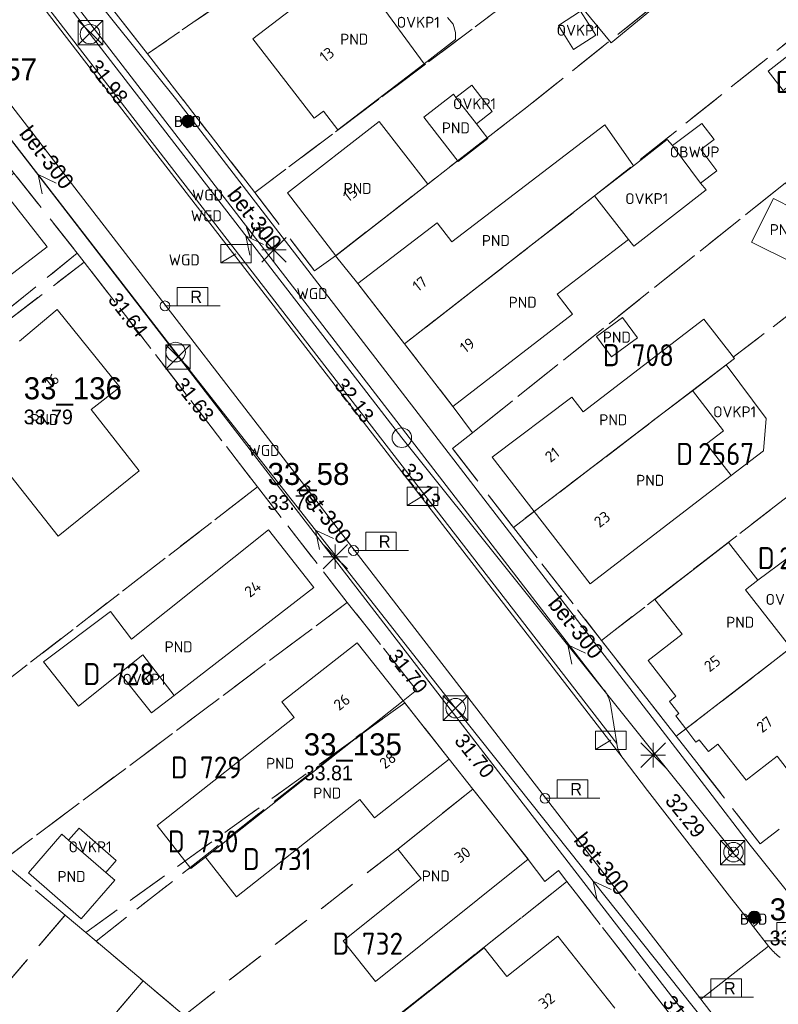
# Model space of a CAD drawing. Header units: metres. Extents: x 207644 to 210135, y 370459 to 373417.
# Tile 138 of 256: x 208381 to 208443, y 372092 to 372173. Entities that reach past the tile are written whole.
import ezdxf
from ezdxf.enums import TextEntityAlignment as Align

# ---------------------------------------------------------------- set-up
doc = ezdxf.new("R2010")
doc.units = ezdxf.units.M
doc.linetypes.add('HIDDEN2', pattern=[4.7625, 3.175, -1.5875])
for name, color, linetype in [('BTD', 7, 'Continuous'), ('combi_kolk', 7, 'Continuous'), ('CON_BxH300x300mm', 7, 'Continuous'), ('DMM_BxH300x300mm', 7, 'Continuous'), ('GB', 1, 'Continuous'), ('GB07', 1, 'Continuous'), ('GB11', 1, 'Continuous'), ('INV_BxH300x300mm', 7, 'Continuous'), ('KAD_Niet_vastgesteld_Perceel', 30, 'Continuous'), ('KAD_perceelnummer', 212, 'Continuous'), ('KAD_sectie', 212, 'Continuous'), ('KAD_Vastgesteld_Perceel', 212, 'Continuous'), ('KO_INSPECTIE', 7, 'Continuous'), ('NAR', 7, 'Continuous'), ('NLV_inspectieput', 7, 'Continuous'), ('NNR_inspectieput', 7, 'Continuous'), ('NOD_inspectieput', 7, 'Continuous'), ('OBWUP', 7, 'Continuous'), ('OVKP1', 7, 'Continuous'), ('PIJL', 7, 'Continuous'), ('PND', 7, 'Continuous'), ('WGD', 7, 'Continuous')]:
    doc.layers.add(name, color=color, linetype=linetype)
for name, color, linetype, lineweight in [('GIMGMV', 7, 'Continuous', 25), ('GMV', 7, 'Continuous', 25), ('GP1', 7, 'Continuous', 30), ('Q21_lantaarnpaal', 1, 'Continuous', 0), ('Q23_kolk', 153, 'Continuous', 0), ('Q26_boom', 72, 'Continuous', 0), ('Q28_rioolput', 153, 'Continuous', 0), ('Q89_trottoirkolk_rechts', 153, 'Continuous', 0)]:
    doc.layers.add(name, color=color, linetype=linetype, lineweight=lineweight)
doc.styles.add('ISO', font='isocpeur.ttf', dxfattribs={"height": 1})
doc.styles.add('ISOCP', font='ISOCP.shx', dxfattribs={"height": 1.8})

# ---------------------------------------------------------------- blocks, each defined once
blk = doc.blocks.new('ACMAP_ANN_TEMPLATE_Vastgesteld_Perceelnummer')
at = {"layer": 'KAD_perceelnummer', "style": 'ISOCP'}
blk.add_attdef('Perceelnummer', text='', height=1.8, dxfattribs=at).set_placement((0, 0), align=Align.MIDDLE)
at = {"layer": 'KAD_sectie', "style": 'ISOCP'}
blk.add_attdef('sectie', text='', height=1.8, dxfattribs=at).set_placement((-2.7, 0), align=Align.MIDDLE_RIGHT)
blk = doc.blocks.new('Q26')
blk.add_hatch(color=256).paths.add_polyline_path([(-0.452, -0.01, 1), (0.548, -0.01, 1)])
blk.add_circle((0.048, -0.01), 0.5)
blk = doc.blocks.new('Q28')
at = {"linetype": 'Continuous'}
for p, q in [((-1, -1), (1, 1)), ((-1, 1), (1, -1))]:
    blk.add_line(p, q, dxfattribs=at)
blk.add_lwpolyline([(1, 1), (1, -1), (-1, -1), (-1, 1)], close=True)
blk = doc.blocks.new('Q21')
for p, q in [((-1, 1), (0, 0)), ((0, 1), (0, 0)), ((0, 0), (1, 1)), ((-1, 0), (0, 0)), ((-1, -1), (0, 0)), ((0, 0), (1, 0)), ((0, 0), (0, -1)), ((0, 0), (1, -1))]:
    blk.add_line(p, q)
blk = doc.blocks.new('Q23')
blk.add_line((-1.25, -0.75), (0, 0))
blk.add_lwpolyline([(-1.25, -0.75), (1.25, -0.75), (1.25, 0.75), (-1.25, 0.75), (-1.25, -0.75)])
blk = doc.blocks.new('Q89')
for p, q in [((1, 0), (0, 0)), ((3.5, 0), (4.5, 0))]:
    blk.add_line(p, q)
blk.add_lwpolyline([(1, 0), (3.5, 0), (3.5, 1.5), (1, 1.5), (1, 0)])
blk.add_text('R', height=1).set_placement((2.066, 0.247))

msp = doc.modelspace()

# ---------------------------------------------------------------- linework, layer by layer
at = {"layer": 'combi_kolk', "color": 253, "lineweight": 13}
for centre in [(208393.13, 372149.28), (208408.55, 372129.28), (208424.21, 372109.02), (208439.63, 372104.62)]:
    msp.add_circle(centre, 0.4, dxfattribs=at)
at = {"layer": 'CON_BxH300x300mm', "color": 253, "linetype": 'Continuous', "lineweight": 13}
for points in [[(208361.29, 372205.56), (208387, 372171.5)], [(208394, 372145.5), (208371.53, 372174.51)], [(208387, 372171.5), (208412.5, 372138.5)], [(208416.9, 372116.39), (208394, 372145.5)], [(208412.5, 372138.5), (208439.63, 372104.62)], [(208439.41, 372088.1), (208416.9, 372116.39)]]:
    msp.add_lwpolyline(points, dxfattribs=at)
at = {"layer": 'GB', "color": 253, "linetype": 'Continuous', "lineweight": 13}
for points in [[(208410.664, 372179.042), (208400.327, 372171.118)], [(208400.327, 372171.118), (208405.328, 372164.619)], [(208407.281, 372163.668), (208414.322, 372169.076)], [(208405.328, 372164.619), (208406.088, 372165.206)], [(208406.088, 372165.206), (208407.281, 372163.668)], [(208410.636, 372164.362), (208403.147, 372158.53)], [(208414.626, 372159.242), (208410.636, 372164.362)], [(208416.595, 372154.511), (208429.096, 372164.072)], [(208379.524, 372159.143), (208383.49, 372154.093)], [(208407.118, 372153.377), (208414.626, 372159.242)], [(208403.147, 372158.53), (208407.118, 372153.377)], [(208408.899, 372151.101), (208415.406, 372156.066)], [(208415.406, 372156.066), (208416.595, 372154.511)], [(208425.2, 372150.233), (208431.043, 372154.705)], [(208383.49, 372154.093), (208371.843, 372145.177)], [(208412.713, 372146.173), (208408.899, 372151.101)], [(208426.455, 372148.597), (208425.2, 372150.233)], [(208384.322, 372148.978), (208381.247, 372146.403)], [(208389.432, 372142.636), (208384.322, 372148.978)], [(208416.686, 372141.039), (208426.455, 372148.597)], [(208427.324, 372140.624), (208437.201, 372148.197)], [(208439.7, 372144.967), (208437.201, 372148.197)], [(208412.713, 372146.173), (208416.686, 372141.039)], [(208439.024, 372144.45), (208439.7, 372144.967)], [(208387.089, 372140.803), (208389.432, 372142.636)], [(208419.898, 372136.907), (208426.399, 372141.822)], [(208426.399, 372141.822), (208427.324, 372140.624)], [(208391.019, 372135.781), (208387.089, 372140.803)], [(208378.264, 372138.19), (208384.388, 372130.458)], [(208423.332, 372132.47), (208419.898, 372136.907)], [(208384.388, 372130.458), (208391.019, 372135.781)], [(208439.433, 372135.398), (208427.912, 372126.553)], [(208427.912, 372126.553), (208423.332, 372132.47)], [(208401.607, 372130.974), (208390.392, 372122.018)], [(208405.302, 372126.261), (208401.607, 372130.974)], [(208433.193, 372125.273), (208439.221, 372129.928)], [(208439.221, 372129.928), (208441.627, 372126.854)], [(208393.88, 372117.428), (208405.302, 372126.261)], [(208435.422, 372122.435), (208433.193, 372125.273)], [(208388.681, 372124.287), (208383.194, 372120.175)], [(208390.392, 372122.018), (208388.681, 372124.287)], [(208432.659, 372120.293), (208435.422, 372122.435)], [(208408.862, 372121.738), (208402.698, 372116.92)], [(208412.617, 372116.978), (208408.862, 372121.738)], [(208434.91, 372117.359), (208432.659, 372120.293)], [(208434.406, 372116.935), (208434.91, 372117.359)], [(208412.617, 372116.978), (208396.441, 372104.214)], [(208402.698, 372116.92), (208403.706, 372115.636)], [(208412.617, 372116.978), (208416.373, 372112.218)], [(208435.15, 372115.952), (208434.406, 372116.935)], [(208403.706, 372115.636), (208392.484, 372106.794)], [(208434.906, 372115.761), (208435.15, 372115.952)], [(208435.73, 372114.687), (208434.906, 372115.761)], [(208435.73, 372114.687), (208436.549, 372113.62)], [(208436.549, 372113.62), (208436.832, 372113.813)], [(208436.832, 372113.813), (208437.585, 372112.842)], [(208437.585, 372112.842), (208438.361, 372113.438)], [(208438.361, 372113.438), (208440.661, 372110.514)], [(208440.661, 372110.514), (208443.19, 372112.46)], [(208443.19, 372112.46), (208445.407, 372109.606)], [(208416.373, 372112.218), (208410.277, 372107.421)], [(208418.322, 372109.779), (208412.17, 372104.863)], [(208422.848, 372104.033), (208418.322, 372109.779)], [(208409.079, 372108.931), (208398.994, 372100.966)], [(208410.277, 372107.421), (208409.079, 372108.931)], [(208392.484, 372106.794), (208395.248, 372103.273)], [(208395.248, 372103.273), (208396.441, 372104.214)], [(208398.994, 372100.966), (208396.441, 372104.214)], [(208412.17, 372104.863), (208414.089, 372102.455)], [(208410.348, 372094.05), (208422.848, 372104.033)], [(208414.089, 372102.455), (208407.715, 372097.368)], [(208407.715, 372097.368), (208410.348, 372094.05)], [(208425.267, 372097.749), (208421.1, 372094.446)], [(208429.929, 372091.866), (208425.267, 372097.749)], [(208419.237, 372096.797), (208412.406, 372091.383)], [(208421.1, 372094.446), (208419.237, 372096.797)]]:
    msp.add_lwpolyline(points, dxfattribs=at)
at = {"layer": 'GB07', "color": 253, "linetype": 'Continuous', "lineweight": 13}
for points in [[(208428.274, 372158.269), (208431.444, 372160.733)], [(208412.713, 372146.173), (208428.274, 372158.269)], [(208439.024, 372144.45), (208436.288, 372142.358)], [(208436.288, 372142.358), (208423.332, 372132.47)], [(208435.73, 372114.687), (208444.068, 372121.124)]]:
    msp.add_lwpolyline(points, dxfattribs=at)
at = {"layer": 'GB11', "color": 253, "linetype": 'Continuous', "lineweight": 13}
for points in [[(208429.636, 372170.775), (208436.079, 372176.124), (208433.337, 372179.426), (208426.894, 372174.078), (208429.636, 372170.775)], [(208412.594, 372176.531), (208410.227, 372174.712), (208414.322, 372169.076)], [(208443.685, 372166.892), (208448.027, 372170.276), (208446.794, 372171.858), (208442.452, 372168.474), (208443.685, 372166.892)], [(208416.728, 372166.58), (208414.306, 372164.697)], [(208416.93, 372166.321), (208416.728, 372166.58)], [(208418.601, 372164.171), (208416.93, 372166.321)], [(208414.306, 372164.697), (208417.118, 372161.081)], [(208419.539, 372162.964), (208418.601, 372164.171)], [(208429.096, 372164.072), (208431.444, 372160.733)], [(208417.118, 372161.081), (208419.539, 372162.964)], [(208431.043, 372154.705), (208428.274, 372158.269)], [(208444.555, 372152.758), (208441.107, 372154.49), (208442.896, 372158.05), (208446.344, 372156.318)], [(208430.557, 372148.325), (208428.425, 372146.774), (208429.639, 372145.106), (208431.771, 372146.657), (208430.557, 372148.325)], [(208438.809, 372139.074), (208436.288, 372142.358)], [(208437.426, 372138.013), (208438.809, 372139.074)], [(208439.433, 372135.398), (208437.426, 372138.013)], [(208441.627, 372126.854), (208440.615, 372126.062), (208444.325, 372121.322)], [(208393.88, 372117.428), (208391.308, 372120.755), (208389.438, 372119.257)], [(208383.194, 372120.175), (208386.071, 372116.559)], [(208386.071, 372116.559), (208389.438, 372119.257)], [(208384.701, 372106.083), (208381.96, 372102.941)], [(208385.253, 372105.602), (208384.701, 372106.083)], [(208388.283, 372102.958), (208385.253, 372105.602)], [(208381.96, 372102.941), (208386.276, 372099.176)], [(208389.017, 372102.318), (208388.283, 372102.958)], [(208386.276, 372099.176), (208389.017, 372102.318)]]:
    msp.add_lwpolyline(points, dxfattribs=at)
at = {"layer": 'GIMGMV', "color": 253, "linetype": 'Continuous', "lineweight": 13}
for points in [[(208437.039, 372164.192), (208434.633, 372162.378)], [(208438.039, 372162.867), (208437.039, 372164.192)], [(208434.633, 372162.378), (208436.939, 372159.322)], [(208436.964, 372162.056), (208438.039, 372162.867)], [(208438.269, 372160.325), (208436.964, 372162.056)], [(208436.939, 372159.322), (208438.269, 372160.325)]]:
    msp.add_lwpolyline(points, dxfattribs=at)
at = {"layer": 'GMV', "color": 253, "linetype": 'Continuous', "lineweight": 13}
for points in [[(208362.43, 372200.539), (208430.605, 372112.265)], [(208363.149, 372200.035), (208430.075, 372113.488)], [(208367.344, 372197.846), (208393.214, 372164.326)], [(208436.95, 372092.601), (208356.001, 372197.487)], [(208384.744, 372157.407), (208354.492, 372196.576)], [(208382.565, 372180.475), (208393.991, 372166.236)], [(208393.991, 372166.236), (208395.026, 372164.892)], [(208395.026, 372164.892), (208394.442, 372164.442)], [(208395.026, 372164.892), (208395.515, 372164.257)], [(208393.214, 372164.326), (208428.983, 372117.943)], [(208394.442, 372164.442), (208394.934, 372163.821)], [(208394.934, 372163.821), (208395.515, 372164.257)], [(208395.515, 372164.257), (208437.526, 372109.709)], [(208450.64, 372071.995), (208384.744, 372157.407)], [(208429.584, 372116.558), (208430.075, 372113.488)], [(208430.605, 372112.265), (208432.588, 372109.669)], [(208432.588, 372109.669), (208439.505, 372100.768)], [(208437.526, 372109.709), (208441, 372105.185)], [(208441, 372105.185), (208446.737, 372097.99)], [(208439.505, 372100.768), (208440.657, 372099.292)], [(208440.657, 372099.292), (208441.32, 372099.785)], [(208441.32, 372099.785), (208441.896, 372099.086)], [(208440.657, 372099.292), (208441.261, 372098.518)], [(208441.896, 372099.086), (208441.261, 372098.518)], [(208441.261, 372098.518), (208442.498, 372096.933)], [(208436.95, 372092.601), (208442.498, 372096.933)], [(208442.498, 372096.933), (208442.634, 372096.766)], [(208457.78, 372065.633), (208436.95, 372092.601)]]:
    msp.add_lwpolyline(points, dxfattribs=at)
for points in [[(208428.983, 372117.943, -0.156372), (208429.584, 372116.558)], [(208430.075, 372113.488, 0.115948), (208430.605, 372112.265)], [(208442.634, 372096.766, 0.047575), (208443.444, 372095.999)]]:
    msp.add_lwpolyline(points, format="xyb", dxfattribs=at)
at = {"layer": 'GP1', "color": 253, "linetype": 'Continuous', "lineweight": 13}
for points in [[(208416.706, 372172.319), (208416.226, 372172.866)], [(208427.129, 372173.361), (208425.308, 372172.196), (208426.553, 372170.25), (208428.374, 372171.415), (208427.129, 372173.361)], [(208416.897, 372171.62), (208416.706, 372172.319)], [(208414.322, 372169.076), (208416.889, 372171.047)], [(208416.889, 372171.047), (208416.897, 372171.62)], [(208418.601, 372164.171), (208419.897, 372165.178), (208418.225, 372167.328), (208416.93, 372166.321)], [(208431.444, 372160.733), (208434.207, 372162.881), (208434.633, 372162.378)], [(208434.633, 372162.378), (208436.939, 372159.322)], [(208436.939, 372159.322), (208437.4, 372158.772), (208431.465, 372154.161), (208431.043, 372154.705)], [(208439.024, 372144.45), (208442.305, 372140.082)], [(208442.305, 372140.082), (208442.073, 372137.424)], [(208442.073, 372137.424), (208439.433, 372135.398)], [(208441.627, 372126.854), (208444.047, 372128.658)], [(208389.438, 372119.257), (208392.037, 372116.003)], [(208392.037, 372116.003), (208393.88, 372117.428)], [(208389.142, 372103.943), (208386.112, 372106.587), (208385.253, 372105.602)], [(208389.142, 372103.943), (208388.283, 372102.958)]]:
    msp.add_lwpolyline(points, dxfattribs=at)
at = {"layer": 'KAD_Niet_vastgesteld_Perceel', "color": 253, "linetype": 'HIDDEN2', "lineweight": 13}
for points in [[(208382.99, 372181.036), (208391.699, 372169.876), (208400.479, 372158.541), (208405.365, 372152.15), (208407.088, 372153.368), (208408.904, 372151.102), (208412.716, 372146.176), (208416.692, 372141.038), (208418.278, 372138.908), (208416.646, 372137.608), (208421.631, 372131.172), (208428.831, 372121.93), (208434.953, 372114.087), (208436.628, 372111.941), (208441.818, 372105.286), (208443.344, 372106.481)], [(208450.173, 372071.786), (208438.713, 372086.075), (208437.703, 372085.262), (208433.607, 372090.418), (208434.577, 372091.178), (208426.003, 372102.21), (208425.308, 372103.105), (208424.187, 372102.22), (208422.847, 372104.028), (208418.315, 372109.778), (208416.369, 372112.224), (208412.74, 372116.822), (208412.606, 372116.993), (208413.699, 372117.85), (208408.046, 372125.036), (208400.693, 372134.484), (208386.528, 372152.857), (208385.961, 372153.581), (208380.776, 372160.134), (208376.122, 372166.001), (208366.024, 372178.855)]]:
    msp.add_lwpolyline(points, dxfattribs=at)
at = {"layer": 'KAD_Vastgesteld_Perceel', "color": 253, "linetype": 'HIDDEN2', "lineweight": 13}
for points in [[(208400.479, 372158.541), (208391.699, 372169.876), (208424.62, 372192.533), (208460.125, 372216.968), (208455.152, 372223.509), (208456.527, 372223.798), (208466.088, 372211.127), (208480.468, 372192.103), (208481.351, 372189.136), (208475.915, 372196.265), (208470.379, 372203.521), (208466.717, 372208.32), (208400.479, 372158.541)], [(208407.088, 372153.368), (208405.365, 372152.15), (208400.479, 372158.541), (208466.717, 372208.32), (208470.379, 372203.521), (208422.73, 372165.529), (208414.626, 372159.242), (208407.088, 372153.368)], [(208382.99, 372181.036), (208416.422, 372204.045), (208421.404, 372197.097), (208421.328, 372197.046), (208424.62, 372192.533), (208391.699, 372169.876), (208382.99, 372181.036)], [(208407.088, 372153.368), (208414.626, 372159.242), (208422.73, 372165.529), (208470.379, 372203.521), (208475.915, 372196.265), (208428.271, 372158.267), (208412.716, 372146.176), (208408.904, 372151.102), (208407.088, 372153.368)], [(208418.278, 372138.908), (208416.692, 372141.038), (208412.716, 372146.176), (208428.271, 372158.267), (208475.915, 372196.265), (208481.351, 372189.136), (208475.078, 372184.121), (208469.438, 372179.615), (208450.735, 372164.668), (208443.886, 372159.326), (208418.278, 372138.908)], [(208380.776, 372160.134), (208385.961, 372153.581), (208365.292, 372136.873), (208352.669, 372126.647), (208351.34, 372127.755), (208346.738, 372131.586), (208369.727, 372150.251), (208374.052, 372153.59), (208373.693, 372154.028), (208376.85, 372156.441), (208376.595, 372156.822), (208380.776, 372160.134)], [(208418.278, 372138.908), (208443.886, 372159.326), (208449.161, 372152.412), (208439.613, 372145.079), (208439.701, 372144.969), (208436.485, 372142.508), (208421.631, 372131.172), (208416.646, 372137.608), (208418.278, 372138.908)], [(208385.961, 372153.581), (208386.528, 372152.857), (208365.427, 372136.703), (208365.292, 372136.873), (208385.961, 372153.581)], [(208400.693, 372134.484), (208370.829, 372111.399), (208368.896, 372113.029), (208362.365, 372118.537), (208355.989, 372123.875), (208352.669, 372126.647), (208365.292, 372136.873), (208365.427, 372136.703), (208386.528, 372152.857), (208400.693, 372134.484)], [(208421.631, 372131.172), (208436.485, 372142.508), (208439.701, 372144.969), (208439.613, 372145.079), (208449.161, 372152.412), (208452.491, 372148.065), (208456.405, 372143.222), (208443.672, 372133.392), (208428.831, 372121.93), (208421.631, 372131.172)], [(208434.953, 372114.087), (208428.831, 372121.93), (208443.672, 372133.392), (208456.405, 372143.222), (208457.79, 372141.509), (208462.658, 372135.424), (208449.851, 372125.571), (208444.136, 372121.175), (208434.953, 372114.087)], [(208434.953, 372114.087), (208444.136, 372121.175), (208449.851, 372125.571), (208462.658, 372135.424), (208469.321, 372127.076), (208458.361, 372118.247), (208443.344, 372106.481), (208441.818, 372105.286), (208436.628, 372111.941), (208434.953, 372114.087)], [(208378.311, 372105.082), (208377.96, 372105.378), (208373.7, 372108.975), (208370.829, 372111.399), (208400.693, 372134.484), (208408.046, 372125.036), (208379.761, 372103.858), (208378.311, 372105.082)], [(208408.046, 372125.036), (208413.699, 372117.85), (208412.606, 372116.993), (208412.74, 372116.822), (208408.32, 372113.648), (208386.651, 372098.044), (208384.96, 372099.471), (208379.761, 372103.858), (208408.046, 372125.036)], [(208412.74, 372116.822), (208416.369, 372112.224), (208418.315, 372109.778), (208412.17, 372104.863), (208394.695, 372091.276), (208391.345, 372094.092), (208387.491, 372097.336), (208408.32, 372113.648), (208412.74, 372116.822)], [(208408.32, 372113.648), (208387.491, 372097.336), (208386.651, 372098.044), (208408.32, 372113.648)], [(208396.128, 372090.074), (208394.695, 372091.276), (208412.17, 372104.863), (208418.315, 372109.778), (208422.847, 372104.028), (208424.187, 372102.22), (208425.308, 372103.105), (208426.003, 372102.21), (208403.654, 372084.496), (208402.337, 372085.215), (208401.134, 372085.872), (208396.128, 372090.074)], [(208367.404, 372078.814), (208360.946, 372084.282), (208370.113, 372095.113), (208371.317, 372096.515), (208370.36, 372097.32), (208370.457, 372097.434), (208372.387, 372099.713), (208374.303, 372098.12), (208376.332, 372100.53), (208375.381, 372101.329), (208376.378, 372102.755), (208377.435, 372104.027), (208378.311, 372105.082), (208379.761, 372103.858), (208384.96, 372099.471), (208367.404, 372078.814)], [(208412.867, 372079.461), (208403.654, 372084.496), (208426.003, 372102.21), (208434.577, 372091.178), (208433.607, 372090.418), (208420.808, 372080.25), (208416.876, 372077.27), (208412.867, 372079.461)], [(208391.345, 372094.092), (208388.205, 372090.43), (208387.237, 372091.267), (208385.206, 372088.851), (208387.178, 372087.172), (208385.12, 372084.769), (208384.055, 372085.591), (208373.896, 372073.318), (208367.404, 372078.814), (208384.96, 372099.471), (208386.651, 372098.044), (208387.491, 372097.336), (208391.345, 372094.092)], [(208378.567, 372069.357), (208378.038, 372069.811), (208373.896, 372073.318), (208384.055, 372085.591), (208385.12, 372084.769), (208387.178, 372087.172), (208385.206, 372088.851), (208387.237, 372091.267), (208388.205, 372090.43), (208391.345, 372094.092), (208394.695, 372091.276), (208396.128, 372090.074), (208378.567, 372069.357)]]:
    msp.add_lwpolyline(points, close=True, dxfattribs=at)
at = {"layer": 'NOD_inspectieput', "color": 253, "lineweight": 13}
for centre in [(208387, 372171.5), (208394, 372145.5), (208412.5, 372138.5), (208416.9, 372116.39), (208439.63, 372104.62)]:
    msp.add_circle(centre, 0.8, dxfattribs=at)
at = {"layer": 'PIJL', "color": 253, "lineweight": 13}
for points in [[(208384.22, 372159.31), (208382.77, 372160.01), (208383.08, 372158.43)], [(208401.2, 372154.3), (208399.75, 372155), (208400.06, 372153.42)], [(208406.91, 372130.26), (208405.45, 372130.95), (208405.77, 372129.37)], [(208427.53, 372120.89), (208426.07, 372121.56), (208426.4, 372119.99)], [(208429.62, 372101.57), (208428.16, 372102.25), (208428.49, 372100.67)]]:
    msp.add_lwpolyline(points, dxfattribs=at)

# ---------------------------------------------------------------- block references
at = {"layer": 'KAD_Vastgesteld_Perceel', "color": 253, "linetype": 'HIDDEN2', "lineweight": 13}
ref = msp.add_blockref('ACMAP_ANN_TEMPLATE_Vastgesteld_Perceelnummer', (208447.172, 372167.587), dxfattribs=at)
ref.add_attrib('Perceelnummer', '706', dxfattribs={"layer": 'KAD_perceelnummer', "lineweight": 13, "height": 1.8, "style": 'ISOCP'}).set_placement((208447.172, 372167.587), align=Align.MIDDLE)
ref.add_attrib('sectie', 'D', dxfattribs={"layer": 'KAD_sectie', "lineweight": 13, "height": 1.8, "style": 'ISOCP'}).set_placement((208444.472, 372167.587), align=Align.MIDDLE_RIGHT)
ref = msp.add_blockref('ACMAP_ANN_TEMPLATE_Vastgesteld_Perceelnummer', (208433.033, 372145.249), dxfattribs=at)
ref.add_attrib('Perceelnummer', '708', dxfattribs={"layer": 'KAD_perceelnummer', "lineweight": 13, "height": 1.8, "style": 'ISOCP'}).set_placement((208433.033, 372145.249), align=Align.MIDDLE)
ref.add_attrib('sectie', 'D', dxfattribs={"layer": 'KAD_sectie', "lineweight": 13, "height": 1.8, "style": 'ISOCP'}).set_placement((208430.333, 372145.249), align=Align.MIDDLE_RIGHT)
ref = msp.add_blockref('ACMAP_ANN_TEMPLATE_Vastgesteld_Perceelnummer', (208439.029, 372137.171), dxfattribs=at)
ref.add_attrib('Perceelnummer', '2567', dxfattribs={"layer": 'KAD_perceelnummer', "lineweight": 13, "height": 1.8, "style": 'ISOCP'}).set_placement((208439.029, 372137.171), align=Align.MIDDLE)
ref.add_attrib('sectie', 'D', dxfattribs={"layer": 'KAD_sectie', "lineweight": 13, "height": 1.8, "style": 'ISOCP'}).set_placement((208436.329, 372137.171), align=Align.MIDDLE_RIGHT)
ref = msp.add_blockref('ACMAP_ANN_TEMPLATE_Vastgesteld_Perceelnummer', (208445.698, 372128.655), dxfattribs=at)
ref.add_attrib('Perceelnummer', '2568', dxfattribs={"layer": 'KAD_perceelnummer', "lineweight": 13, "height": 1.8, "style": 'ISOCP'}).set_placement((208445.698, 372128.655), align=Align.MIDDLE)
ref.add_attrib('sectie', 'D', dxfattribs={"layer": 'KAD_sectie', "lineweight": 13, "height": 1.8, "style": 'ISOCP'}).set_placement((208442.998, 372128.655), align=Align.MIDDLE_RIGHT)
ref = msp.add_blockref('ACMAP_ANN_TEMPLATE_Vastgesteld_Perceelnummer', (208390.548, 372119.171), dxfattribs=at)
ref.add_attrib('Perceelnummer', '728', dxfattribs={"layer": 'KAD_perceelnummer', "lineweight": 13, "height": 1.8, "style": 'ISOCP'}).set_placement((208390.548, 372119.171), align=Align.MIDDLE)
ref.add_attrib('sectie', 'D', dxfattribs={"layer": 'KAD_sectie', "lineweight": 13, "height": 1.8, "style": 'ISOCP'}).set_placement((208387.848, 372119.171), align=Align.MIDDLE_RIGHT)
ref = msp.add_blockref('ACMAP_ANN_TEMPLATE_Vastgesteld_Perceelnummer', (208397.707, 372111.54), dxfattribs=at)
ref.add_attrib('Perceelnummer', '729', dxfattribs={"layer": 'KAD_perceelnummer', "lineweight": 13, "height": 1.8, "style": 'ISOCP'}).set_placement((208397.707, 372111.54), align=Align.MIDDLE)
ref.add_attrib('sectie', 'D', dxfattribs={"layer": 'KAD_sectie', "lineweight": 13, "height": 1.8, "style": 'ISOCP'}).set_placement((208395.007, 372111.54), align=Align.MIDDLE_RIGHT)
ref = msp.add_blockref('ACMAP_ANN_TEMPLATE_Vastgesteld_Perceelnummer', (208397.45, 372105.492), dxfattribs=at)
ref.add_attrib('Perceelnummer', '730', dxfattribs={"layer": 'KAD_perceelnummer', "lineweight": 13, "height": 1.8, "style": 'ISOCP'}).set_placement((208397.45, 372105.492), align=Align.MIDDLE)
ref.add_attrib('sectie', 'D', dxfattribs={"layer": 'KAD_sectie', "lineweight": 13, "height": 1.8, "style": 'ISOCP'}).set_placement((208394.75, 372105.492), align=Align.MIDDLE_RIGHT)
ref = msp.add_blockref('ACMAP_ANN_TEMPLATE_Vastgesteld_Perceelnummer', (208403.593, 372104.049), dxfattribs=at)
ref.add_attrib('Perceelnummer', '731', dxfattribs={"layer": 'KAD_perceelnummer', "lineweight": 13, "height": 1.8, "style": 'ISOCP'}).set_placement((208403.593, 372104.049), align=Align.MIDDLE)
ref.add_attrib('sectie', 'D', dxfattribs={"layer": 'KAD_sectie', "lineweight": 13, "height": 1.8, "style": 'ISOCP'}).set_placement((208400.893, 372104.049), align=Align.MIDDLE_RIGHT)
ref = msp.add_blockref('ACMAP_ANN_TEMPLATE_Vastgesteld_Perceelnummer', (208410.918, 372097.137), dxfattribs=at)
ref.add_attrib('Perceelnummer', '732', dxfattribs={"layer": 'KAD_perceelnummer', "lineweight": 13, "height": 1.8, "style": 'ISOCP'}).set_placement((208410.918, 372097.137), align=Align.MIDDLE)
ref.add_attrib('sectie', 'D', dxfattribs={"layer": 'KAD_sectie', "lineweight": 13, "height": 1.8, "style": 'ISOCP'}).set_placement((208408.218, 372097.137), align=Align.MIDDLE_RIGHT)
at = {"layer": 'Q21_lantaarnpaal', "color": 253}
for p in [(208402.045, 372153.86), (208407.058, 372128.769), (208433.058, 372112.544)]:
    msp.add_blockref('Q21', p, dxfattribs=at)
at = {"layer": 'Q23_kolk', "color": 253}
for p in [(208398.938, 372153.54), (208414.194, 372133.719), (208429.605, 372113.772)]:
    msp.add_blockref('Q23', p, dxfattribs=at)
at = {"layer": 'Q26_boom', "color": 253}
for p in [(208394.967, 372164.382), (208441.288, 372099.305)]:
    msp.add_blockref('Q26', p, dxfattribs=at)
at = {"layer": 'Q28_rioolput', "color": 253}
for p in [(208387.036, 372171.617), (208394.203, 372145.097), (208416.897, 372116.386), (208439.559, 372104.568)]:
    msp.add_blockref('Q28', p, dxfattribs=at)
at = {"layer": 'Q89_trottoirkolk_rechts', "color": 253}
for p in [(208393.133, 372149.278), (208408.551, 372129.276), (208424.21, 372109.024), (208442.164, 372097.371), (208436.774, 372092.752)]:
    msp.add_blockref('Q89', p, dxfattribs=at)

# ---------------------------------------------------------------- texts
at = {"layer": 'BTD', "color": 253, "linetype": 'Continuous', "lineweight": 13, "style": 'ISO'}
for p in [(208394.979, 372164.356), (208441.277, 372099.143)]:
    msp.add_text('BTD', height=0.9, dxfattribs=at).set_placement(p, align=Align.MIDDLE_CENTER)
at = {"layer": 'DMM_BxH300x300mm', "color": 253, "lineweight": 13}
for rotation, p in [(307.76, (208381.15, 372163.35)), (307.69, (208398.15, 372158.35)), (308.19, (208403.82, 372134.29)), (308.69, (208424.39, 372124.89)), (308.51, (208426.5, 372105.58))]:
    msp.add_text('bet-300', height=1.3, rotation=rotation, dxfattribs=at).set_placement(p)
at = {"layer": 'INV_BxH300x300mm', "color": 253, "lineweight": 13}
for s, rotation, p in [('31.98', 307.69, (208386.8, 372168.82)), ('31.64', 307.76, (208388.41, 372149.77)), ('31.63', 308.19, (208393.82, 372142.82)), ('32.13', 307.69, (208406.92, 372142.78)), ('32.13', 308.69, (208412.35, 372135.81)), ('31.70', 308.19, (208411.28, 372120.62)), ('31.70', 308.51, (208416.74, 372113.7)), ('32.29', 308.69, (208433.97, 372108.8)), ('31.79', 308.51, (208433.77, 372092.3))]:
    msp.add_text(s, height=1.2, rotation=rotation, dxfattribs=at).set_placement(p)
at = {"layer": 'KO_INSPECTIE', "color": 253, "lineweight": 13}
msp.add_text('VT', height=0.9, dxfattribs=at).set_placement((208399.74, 372154.8))
at = {"layer": 'NAR', "color": 253, "linetype": 'Continuous', "lineweight": 13, "style": 'ISO'}
for s, rotation, p in [('13', 37.6, (208406.373, 372169.82)), ('15', 37.6, (208408.287, 372158.413)), ('17', 37.7, (208413.976, 372151.077)), ('19', 37.7, (208417.861, 372146.056)), ('16', 38.9, (208383.873, 372143.159)), ('21', 37.7, (208424.801, 372137.107)), ('23', 37.7, (208428.884, 372131.832)), ('24', 38.1, (208400.312, 372126.143)), ('25', 37.5, (208437.893, 372120.042)), ('26', 38.3, (208407.594, 372116.887)), ('27', 38.2, (208442.177, 372115.056)), ('28', 38.3, (208411.353, 372112.123)), ('30', 38.2, (208417.462, 372104.406)), ('32', 38.4, (208424.351, 372092.465))]:
    msp.add_text(s, height=0.9, rotation=rotation, dxfattribs=at).set_placement(p, align=Align.MIDDLE_CENTER)
at = {"layer": 'NLV_inspectieput', "color": 253, "lineweight": 13}
for s, p in [('33.79', (208381.58, 372139.6)), ('33.78', (208401.52, 372132.6)), ('33.81', (208404.48, 372110.49)), ('33.72', (208442.59, 372097))]:
    msp.add_text(s, height=1.2, dxfattribs=at).set_placement(p)
at = {"layer": 'NNR_inspectieput', "color": 253, "lineweight": 13}
for s, p in [('33_57', (208375.97, 372167.71)), ('33_136', (208381.58, 372141.64)), ('33_58', (208401.52, 372134.64)), ('33_135', (208404.48, 372112.53)), ('33_59', (208442.59, 372099.04))]:
    msp.add_text(s, height=1.8, dxfattribs=at).set_placement(p)
at = {"layer": 'OBWUP', "color": 253, "linetype": 'Continuous', "lineweight": 13, "style": 'ISO'}
msp.add_text('OBWUP', height=0.9, dxfattribs=at).set_placement((208436.451, 372161.859), align=Align.MIDDLE_CENTER)
at = {"layer": 'OVKP1', "color": 253, "linetype": 'Continuous', "lineweight": 13, "style": 'ISO'}
for p in [(208413.845, 372172.462), (208426.924, 372171.808), (208418.447, 372165.804), (208432.531, 372158.043), (208439.717, 372140.615), (208444.009, 372125.281), (208391.42, 372118.751), (208387.003, 372105.051)]:
    msp.add_text('OVKP1', height=0.9, dxfattribs=at).set_placement(p, align=Align.MIDDLE_CENTER)
at = {"layer": 'PND', "color": 253, "linetype": 'Continuous', "lineweight": 13, "style": 'ISO'}
for p in [(208408.612, 372171.08), (208416.923, 372163.831), (208408.887, 372158.88), (208443.741, 372155.51), (208420.193, 372154.625), (208422.388, 372149.572), (208430.091, 372146.72), (208383.275, 372139.982), (208429.799, 372139.964), (208432.819, 372135.016), (208440.18, 372123.413), (208394.248, 372121.405), (208402.551, 372111.881), (208406.407, 372109.45), (208385.489, 372102.63), (208415.282, 372102.67)]:
    msp.add_text('PND', height=0.9, dxfattribs=at).set_placement(p, align=Align.MIDDLE_CENTER)
at = {"layer": 'WGD', "color": 253, "linetype": 'Continuous', "lineweight": 13, "style": 'ISO'}
for p in [(208396.612, 372158.341), (208396.518, 372156.642), (208394.709, 372153.039), (208405.164, 372150.28), (208401.232, 372137.459)]:
    msp.add_text('WGD', height=0.9, dxfattribs=at).set_placement(p, align=Align.MIDDLE_CENTER)

doc.saveas('drawing.dxf')
